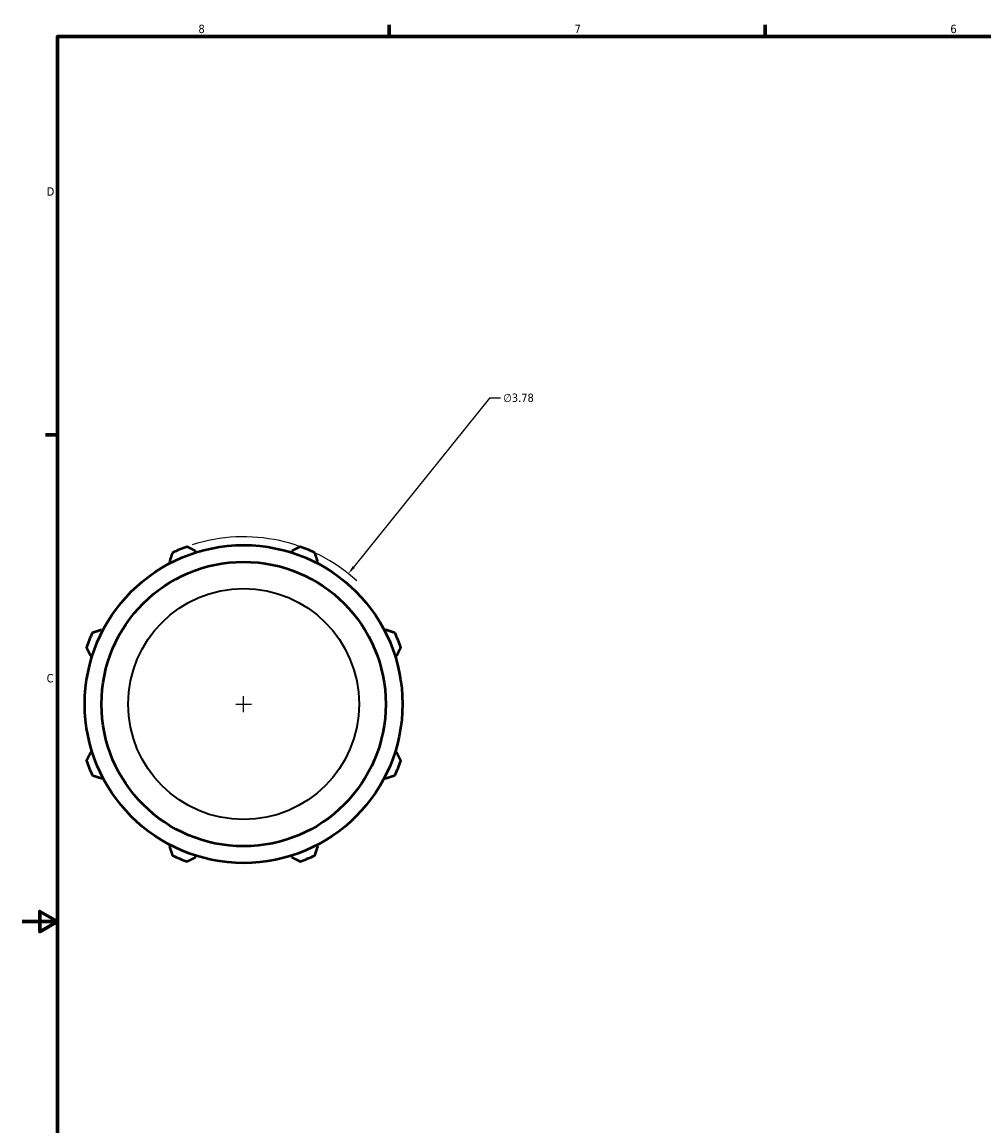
# Model space of a CAD drawing. Header units: inches. Extents: x 0.1 to 43.6, y -9.8 to 32.3.
# Tile 3 of 6: x 0.1 to 11, y 8.7 to 21.2. Entities that reach past the tile are written whole.
import ezdxf

# ---------------------------------------------------------------- set-up
doc = ezdxf.new("R2010")
doc.units = ezdxf.units.IN
doc.header["$MEASUREMENT"] = 0
for name, color, linetype, lineweight in [('Border (ANSI)', 7, 'Continuous', 70), ('Dimension (ANSI)', 7, 'Continuous', 25), ('Visible (ANSI)', 7, 'Continuous', 50), ('Visible Narrow (ANSI)', 7, 'Continuous', 35)]:
    doc.layers.add(name, color=color, linetype=linetype, lineweight=lineweight)
doc.styles.add('Note Text (ANSI)', font='tahoma.ttf')
doc.dimstyles.new('Default (ANSI)', dxfattribs={"dimtxt": 0.094488, "dimasz": 0.098425, "dimexe": 0.125, "dimexo": 0.0625, "dimgap": 0.031496, "dimtad": 0, "dimtih": 1, "dimtoh": 1, "dimrnd": 1e-08, "dimzin": 4, "dimdsep": 46, "dimtxsty": 'Note Text (ANSI)', "dimcen": 0.09, "dimdle": 0.393701, "dimclrd": 256, "dimclre": 256, "dimclrt": 5, "dimadec": 0, "dimazin": 1, "dimtfac": 1, "dimtofl": 0, "dimtmove": 0, "dimatfit": 3, "dimfxl": 1, "dimtolj": 1, "dimtzin": 4, "dimlwd": -1, "dimlwe": -1, "dimarcsym": 0})

# ---------------------------------------------------------------- blocks, each defined once
blk = doc.blocks.new('Borders Default Border')
at = {"layer": 'Border (ANSI)'}
for p, q in [((4.25, 21), (4.25, 21.134)), ((8.5, 21), (8.5, 21.134)), ((0.5, 16.5), (0.366, 16.5))]:
    blk.add_line(p, q, dxfattribs=at)
at = {"layer": 'Border (ANSI)', "flags": 128}
for points in [[(0.5, 1), (0.5, 21), (33.5, 21), (33.5, 1), (0.5, 1)], [(0.1, 11), (0.5, 11), (0.3, 11.115), (0.3, 10.885), (0.5, 11)]]:
    blk.add_lwpolyline(points, dxfattribs=at)
at = {"layer": 'Border (ANSI)', "color": 5, "true_color": 0x0000ff, "char_height": 0.0945, "attachment_point": 7, "style": 'Note Text (ANSI)'}
for s, insert in [('8', (2.094, 21.038)), ('7', (6.346, 21.04)), ('6', (10.595, 21.038)), ('D', (0.378, 19.203)), ('C', (0.378, 13.701))]:
    blk.add_mtext(s, dxfattribs=dict(at, insert=insert))
blk = doc.blocks.new('*D9')
at = {"layer": 'Defpoints', "color": 0, "transparency": 16777216}
for p in [(3.789, 14.931), (1.421, 11.984)]:
    blk.add_point(p, dxfattribs=at)
at = {"layer": 'Dimension (ANSI)', "transparency": 16777216}
for p, q in [((5.383, 16.915), (3.851, 15.008)), ((5.508, 16.915), (5.383, 16.915)), ((2.605, 13.368), (2.605, 13.548)), ((2.515, 13.458), (2.695, 13.458))]:
    blk.add_line(p, q, dxfattribs=at)
blk.add_arc((2.605, 13.458), 1.89, 47.4281, 107.8973, dxfattribs=at)
blk.add_solid([(3.838, 15.018), (3.863, 14.997), (3.789, 14.931)], dxfattribs=at)
at = {"layer": 'Dimension (ANSI)', "color": 5, "transparency": 16777216, "insert": (5.54, 16.966), "char_height": 0.0945, "attachment_point": 1, "style": 'Note Text (ANSI)'}
blk.add_mtext('\\A1;∅3.78', dxfattribs=at)

msp = doc.modelspace()

# ---------------------------------------------------------------- linework, layer by layer
at = {"layer": 'Visible (ANSI)'}
for p, q in [((2.065, 15.17), (2.059, 15.188)), ((3.151, 15.188), (3.145, 15.17)), ((1.767, 15.067), (1.776, 15.05)), ((3.434, 15.05), (3.443, 15.067)), ((1.012, 14.287), (0.996, 14.296)), ((4.214, 14.296), (4.198, 14.287)), ((0.875, 14.003), (0.893, 13.998)), ((4.317, 13.998), (4.336, 14.003)), ((0.893, 12.918), (0.875, 12.912)), ((4.336, 12.912), (4.317, 12.918)), ((0.996, 12.62), (1.012, 12.629)), ((4.198, 12.629), (4.214, 12.62)), ((1.776, 11.865), (1.767, 11.848)), ((3.443, 11.848), (3.434, 11.865)), ((2.059, 11.727), (2.065, 11.745)), ((3.145, 11.745), (3.151, 11.727))]:
    msp.add_line(p, q, dxfattribs=at)
for radius in [1.796, 1.607]:
    msp.add_circle((2.605, 13.458), radius, dxfattribs=at)
for start, end in [(109.792, 115.208), (64.792, 70.208), (154.792, 160.208), (19.792, 25.208), (199.792, 205.208), (334.792, 340.208), (244.792, 250.208), (289.792, 295.208)]:
    msp.add_arc((2.605, 13.458), 1.89, start, end, dxfattribs=at)
for points, weights in [([(2.059, 15.188), (2.013, 15.212), (1.965, 15.236)], [1.0042284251, 1.00800855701, 1.01097695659]), ([(3.245, 15.236), (3.197, 15.212), (3.151, 15.188)], [1.01097695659, 1.00800855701, 1.0042284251]), ([(1.8, 15.168), (1.783, 15.116), (1.767, 15.067)], [1.01097695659, 1.00800855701, 1.0042284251]), ([(3.443, 15.067), (3.427, 15.116), (3.41, 15.168)], [1.0042284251, 1.00800855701, 1.01097695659]), ([(0.996, 14.296), (0.946, 14.279), (0.895, 14.263)], [1.0042284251, 1.00800855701, 1.01097695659]), ([(4.315, 14.263), (4.264, 14.279), (4.214, 14.296)], [1.01097695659, 1.00800855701, 1.0042284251]), ([(0.827, 14.098), (0.851, 14.05), (0.875, 14.003)], [1.01097695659, 1.00800855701, 1.0042284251]), ([(4.336, 14.003), (4.359, 14.05), (4.383, 14.098)], [1.0042284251, 1.00800855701, 1.01097695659]), ([(0.875, 12.912), (0.851, 12.866), (0.827, 12.818)], [1.0042284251, 1.00800855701, 1.01097695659]), ([(4.383, 12.818), (4.359, 12.866), (4.336, 12.912)], [1.01097695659, 1.00800855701, 1.0042284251]), ([(0.895, 12.653), (0.946, 12.636), (0.996, 12.62)], [1.01097695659, 1.00800855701, 1.0042284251]), ([(4.214, 12.62), (4.264, 12.636), (4.315, 12.653)], [1.0042284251, 1.00800855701, 1.01097695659]), ([(1.767, 11.848), (1.783, 11.799), (1.8, 11.748)], [1.0042284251, 1.00800855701, 1.01097695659]), ([(1.965, 11.679), (2.013, 11.704), (2.059, 11.727)], [1.01097695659, 1.00800855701, 1.0042284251]), ([(3.151, 11.727), (3.197, 11.704), (3.245, 11.679)], [1.0042284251, 1.00800855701, 1.01097695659]), ([(3.41, 11.748), (3.427, 11.799), (3.443, 11.848)], [1.01097695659, 1.00800855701, 1.0042284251])]:
    msp.add_rational_spline(points, weights, degree=2, dxfattribs=at)
at = {"layer": 'Visible Narrow (ANSI)'}
msp.add_circle((2.605, 13.458), 1.305, dxfattribs=at)

# ---------------------------------------------------------------- block references
msp.add_blockref('Borders Default Border', (0, 0))

# ---------------------------------------------------------------- dimensions: what is measured, and where the dimension line sits
at = {"layer": 'Dimension (ANSI)'}
dim = msp.add_diameter_dim_2p(p1=(1.421, 11.984), p2=(3.789, 14.931), dimstyle='Default (ANSI)', override={"dimgap": 0.031496, "dimdec": 2, "dimlfac": 1, "dimtol": 0, "dimlim": 0, "dimtp": 0, "dimtm": 0, "dimtdec": 2}, dxfattribs=at)
dim.commit()
dim.dimension.update_dxf_attribs({"geometry": '*D9', "text_midpoint": (5.712, 16.915), "dimtype": 163})

doc.saveas('drawing.dxf')
